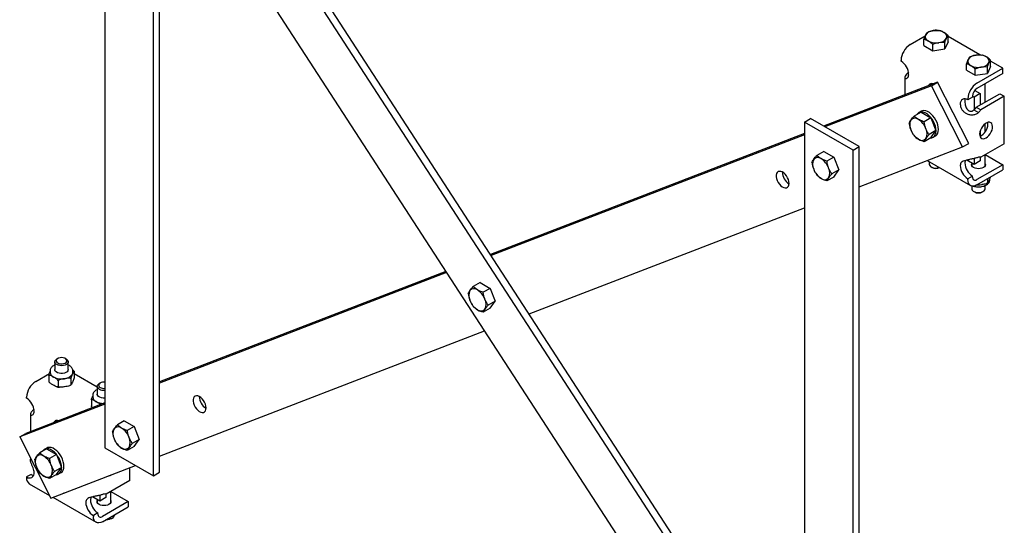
# Model space of a CAD drawing. Header units: inches. Extents: x -2 to 115, y -4 to 88.
# Tile 8 of 9: x 56 to 85, y 59 to 74. Entities that reach past the tile are written whole.
import ezdxf

# ---------------------------------------------------------------- set-up
doc = ezdxf.new("R2010")
doc.units = ezdxf.units.IN
doc.header["$MEASUREMENT"] = 0

msp = doc.modelspace()

# ---------------------------------------------------------------- linework, layer by layer
at = {"color": 7, "linetype": 'Continuous', "lineweight": 25}
for p, q in [((58.934, 82.517), (58.934, 61.286)), ((60.349, 60.47), (60.349, 81.7)), ((60.525, 60.572), (60.525, 81.802)), ((79.299, 52.839), (60.525, 81.742)), ((79.299, 52.464), (60.525, 81.368)), ((60.525, 79.242), (79.299, 50.339)), ((83.086, 73.427), (83.126, 73.45)), ((83.161, 73.43), (83.126, 73.45)), ((83.34, 73.381), (83.357, 73.371)), ((82.375, 73.016), (82.811, 73.268)), ((82.775, 72.987), (82.775, 73.17)), ((82.895, 73.124), (82.912, 73.114)), ((83.477, 73.096), (83.383, 72.893)), ((83.477, 73.096), (83.477, 73.279)), ((84.399, 72.715), (83.477, 73.247)), ((82.775, 72.987), (83.032, 72.839)), ((83.032, 72.839), (83.032, 73.022)), ((83.032, 72.839), (83.383, 72.893)), ((83.383, 72.893), (83.383, 73.076)), ((82.11, 72.531), (82.11, 72.557)), ((84.578, 72.666), (84.594, 72.657)), ((84.715, 72.381), (84.715, 72.564)), ((85.071, 72.327), (84.715, 72.533)), ((84.012, 72.273), (84.012, 72.456)), ((84.012, 72.273), (84.27, 72.125)), ((84.133, 72.409), (84.149, 72.4)), ((84.27, 72.125), (84.27, 72.307)), ((84.319, 71.894), (85.071, 72.327)), ((84.715, 72.381), (84.621, 72.179)), ((84.621, 72.179), (84.621, 72.362)), ((85.071, 72.174), (85.071, 72.327)), ((82.221, 72.064), (82.221, 71.553)), ((84.27, 72.125), (84.621, 72.179)), ((85.071, 72.174), (84.319, 71.74)), ((83.173, 71.92), (79.856, 70.643)), ((82.996, 71.817), (79.892, 70.622)), ((82.996, 71.817), (83.173, 71.92)), ((83.901, 70.04), (82.996, 71.817)), ((83.033, 71.876), (83.031, 71.865)), ((84.078, 70.142), (83.173, 71.92)), ((84.256, 71.685), (84.417, 71.592)), ((84.56, 71.344), (84.56, 71.88)), ((84.187, 71.485), (84.054, 71.409)), ((84.054, 71.409), (84.054, 71.434)), ((84.187, 71.521), (84.24, 71.49)), ((84.187, 71.511), (84.187, 71.485)), ((84.417, 71.592), (84.24, 71.49)), ((84.24, 71.49), (84.24, 71.123)), ((84.297, 71.192), (84.982, 71.587)), ((84.417, 71.592), (84.417, 71.261)), ((85.115, 71.511), (84.43, 71.115)), ((84.982, 71.587), (85.115, 71.511)), ((85.115, 70.133), (85.115, 71.511)), ((84.231, 71.114), (84.364, 71.038)), ((84.297, 71.192), (84.43, 71.115)), ((79.299, 70.76), (79.476, 70.862)), ((80.89, 70.046), (79.476, 70.862)), ((82.691, 71.053), (82.491, 70.937)), ((82.699, 71.078), (82.629, 71.038)), ((82.691, 71.053), (82.98, 70.885)), ((82.98, 70.885), (82.78, 70.77)), ((82.98, 70.885), (83.125, 70.512)), ((80.713, 69.944), (79.299, 70.76)), ((79.299, 70.76), (79.299, 49.53)), ((83.125, 70.512), (82.925, 70.397)), ((82.98, 70.307), (83.125, 70.512)), ((84.417, 70.516), (84.417, 70.359)), ((84.56, 70.478), (84.56, 70.717)), ((79.299, 70.428), (70.16, 66.909)), ((79.299, 70.394), (70.177, 66.882)), ((82.98, 70.307), (82.78, 70.191)), ((83.042, 70.322), (83.112, 70.362)), ((80.713, 69.944), (80.89, 70.046)), ((80.713, 48.714), (80.713, 69.944)), ((80.89, 48.816), (80.89, 70.046)), ((80.89, 68.881), (83.901, 70.04)), ((83.901, 70.04), (84.078, 70.142)), ((85.115, 70.133), (84.43, 69.737)), ((79.861, 69.909), (79.661, 69.793)), ((79.861, 69.909), (80.151, 69.741)), ((80.151, 69.741), (79.95, 69.626)), ((80.151, 69.741), (80.296, 69.368)), ((84.24, 69.531), (84.026, 69.654)), ((84.24, 69.703), (84.24, 69.531)), ((84.417, 69.74), (84.417, 69.633)), ((84.56, 69.491), (84.56, 69.813)), ((84.562, 69.814), (85.071, 69.52)), ((80.296, 69.368), (80.095, 69.253)), ((80.151, 69.163), (80.296, 69.368)), ((82.87, 69.643), (84.132, 68.915)), ((82.929, 69.609), (82.929, 69.538)), ((82.987, 69.457), (83.015, 69.441)), ((83.978, 69.642), (83.966, 69.571)), ((84.167, 69.573), (84.167, 69.491)), ((84.417, 69.633), (84.24, 69.531)), ((85.071, 69.52), (84.319, 69.087)), ((84.319, 68.934), (85.071, 69.367)), ((85.071, 69.52), (85.071, 69.367)), ((80.151, 69.163), (79.95, 69.047)), ((84.187, 69.189), (84.054, 69.112)), ((84.054, 69.112), (84.054, 69.087)), ((84.187, 69.163), (84.187, 69.189)), ((84.633, 69.006), (84.633, 69.115)), ((84.693, 69.083), (84.693, 69.106)), ((84.167, 68.901), (84.167, 68.823)), ((84.56, 68.823), (84.56, 68.917)), ((84.224, 68.743), (84.252, 68.727)), ((84.475, 68.727), (84.503, 68.743)), ((71.282, 65.182), (79.299, 68.268)), ((68.861, 66.409), (60.525, 63.2)), ((68.878, 66.382), (60.525, 63.166)), ((69.856, 66.09), (69.655, 65.975)), ((69.856, 66.09), (70.145, 65.923)), ((70.145, 65.923), (69.945, 65.807)), ((70.145, 65.923), (70.29, 65.55)), ((70.29, 65.55), (70.09, 65.434)), ((70.145, 65.344), (70.29, 65.55)), ((70.145, 65.344), (69.945, 65.229)), ((60.525, 61.04), (69.983, 64.682)), ((57.473, 63.785), (57.473, 63.557)), ((57.559, 63.881), (57.531, 63.865)), ((57.81, 63.865), (57.782, 63.881)), ((57.867, 63.557), (57.867, 63.785)), ((56.919, 63.215), (57.317, 63.445)), ((57.303, 63.39), (57.303, 63.215)), ((57.341, 63.525), (57.341, 63.478)), ((58, 63.478), (58, 63.525)), ((58.038, 63.504), (58.038, 63.329)), ((58.711, 63.048), (58.038, 63.437)), ((57.572, 63.234), (57.572, 63.059)), ((57.94, 63.291), (57.94, 63.116)), ((58.711, 63.07), (58.711, 62.843)), ((58.796, 63.167), (58.769, 63.151)), ((58.578, 62.811), (58.578, 62.763)), ((58.934, 62.553), (56.453, 61.598)), ((58.934, 62.587), (56.63, 61.7)), ((56.654, 62.73), (56.654, 62.756)), ((58.54, 62.675), (58.54, 62.5)), ((56.765, 62.263), (56.765, 61.752)), ((57.577, 62.075), (57.575, 62.064)), ((59.497, 62.068), (59.296, 61.952)), ((59.497, 62.068), (59.786, 61.901)), ((56.453, 61.598), (56.63, 61.7)), ((59.786, 61.901), (59.586, 61.785)), ((59.786, 61.901), (59.931, 61.528)), ((56.453, 61.598), (57.359, 59.821)), ((59.931, 61.528), (59.731, 61.412)), ((59.786, 61.322), (59.931, 61.528)), ((57.235, 61.252), (57.035, 61.136)), ((57.243, 61.277), (57.173, 61.237)), ((57.235, 61.252), (57.525, 61.085)), ((57.525, 61.085), (57.324, 60.969)), ((57.525, 61.085), (57.669, 60.712)), ((58.934, 61.286), (60.349, 60.47)), ((59.786, 61.322), (59.586, 61.206)), ((56.765, 60.987), (56.765, 60.953)), ((57.359, 59.821), (59.827, 60.771)), ((56.786, 60.51), (56.654, 60.434)), ((57.525, 60.506), (57.324, 60.39)), ((57.669, 60.712), (57.469, 60.596)), ((57.525, 60.506), (57.669, 60.712)), ((57.586, 60.521), (57.656, 60.561)), ((59.129, 60.498), (59.147, 60.51)), ((59.659, 60.332), (59.659, 60.707)), ((60.349, 60.47), (60.525, 60.572)), ((56.654, 60.434), (56.654, 60.408)), ((56.732, 60.237), (57.32, 59.897)), ((59.659, 60.332), (58.974, 59.936)), ((58.961, 59.939), (58.961, 59.832)), ((59.105, 59.691), (59.105, 60.012)), ((59.107, 60.013), (59.615, 59.72)), ((57.414, 59.842), (58.676, 59.114)), ((58.522, 59.841), (58.51, 59.771)), ((58.784, 59.73), (58.57, 59.853)), ((58.711, 59.772), (58.711, 59.691)), ((58.784, 59.902), (58.784, 59.73)), ((58.961, 59.832), (58.784, 59.73)), ((59.615, 59.72), (58.864, 59.286)), ((59.615, 59.72), (59.615, 59.566)), ((58.731, 59.388), (58.598, 59.311)), ((58.731, 59.362), (58.731, 59.388)), ((58.864, 59.133), (59.615, 59.566)), ((58.598, 59.311), (58.598, 59.286)), ((59.165, 59.307), (59.165, 59.235))]:
    msp.add_line(p, q, dxfattribs=at)
at = {"color": 7, "linetype": 'Continuous', "lineweight": 25, "flags": 128}
for points in [[(83.979, 71.437), (83.97, 71.405), (83.966, 71.358)], [(83.112, 70.362), (83.118, 70.365), (83.151, 70.395), (83.176, 70.436), (83.192, 70.487), (83.197, 70.546), (83.193, 70.611), (83.179, 70.68), (83.156, 70.75), (83.123, 70.818), (83.084, 70.884), (83.038, 70.944), (82.988, 70.996), (82.934, 71.039), (82.88, 71.07), (82.827, 71.09), (82.776, 71.097), (82.73, 71.091), (82.699, 71.078)], [(82.973, 70.302), (83.007, 70.307), (83.048, 70.325), (83.082, 70.355), (83.106, 70.396), (83.122, 70.447), (83.128, 70.506), (83.124, 70.571), (83.109, 70.639), (83.086, 70.709), (83.054, 70.778), (83.014, 70.844), (82.968, 70.904), (82.918, 70.956), (82.865, 70.999), (82.811, 71.03), (82.757, 71.05), (82.707, 71.057), (82.66, 71.051), (82.62, 71.032), (82.587, 71.001), (82.578, 70.987)], [(84.585, 70.299), (84.628, 70.33), (84.669, 70.37), (84.705, 70.419), (84.735, 70.473), (84.757, 70.529), (84.77, 70.585), (84.772, 70.636), (84.765, 70.682), (84.747, 70.718), (84.721, 70.743), (84.688, 70.756), (84.649, 70.757), (84.606, 70.744), (84.563, 70.718), (84.52, 70.682), (84.481, 70.637), (84.448, 70.586), (84.422, 70.53), (84.405, 70.474), (84.397, 70.42), (84.4, 70.371), (84.412, 70.33), (84.434, 70.299), (84.464, 70.28), (84.5, 70.273), (84.541, 70.28), (84.585, 70.299)], [(84.403, 70.355), (84.409, 70.356), (84.452, 70.375)], [(83.184, 69.764), (83.203, 69.769), (83.218, 69.777)], [(82.929, 69.538), (82.93, 69.526), (82.943, 69.496), (82.969, 69.469), (83.007, 69.447), (83.054, 69.432), (83.106, 69.425), (83.16, 69.426), (83.211, 69.435), (83.224, 69.439)], [(84.56, 69.549), (84.567, 69.52), (84.56, 69.49), (84.54, 69.462), (84.507, 69.437), (84.465, 69.419), (84.416, 69.407), (84.364, 69.403), (84.311, 69.407), (84.262, 69.419), (84.22, 69.437), (84.188, 69.462), (84.167, 69.49), (84.161, 69.52), (84.167, 69.549)], [(78.807, 69.142), (78.775, 69.195), (78.738, 69.242), (78.696, 69.281), (78.652, 69.309), (78.609, 69.325), (78.569, 69.328), (78.534, 69.319), (78.506, 69.296), (78.486, 69.263), (78.476, 69.22), (78.476, 69.17), (78.486, 69.115), (78.505, 69.058), (78.533, 69.004), (78.568, 68.953), (78.608, 68.91), (78.651, 68.876), (78.695, 68.854), (78.736, 68.844), (78.774, 68.847), (78.806, 68.863), (78.83, 68.892), (78.845, 68.93), (78.85, 68.977), (78.845, 69.03), (78.831, 69.086), (78.807, 69.142)], [(84.319, 68.934), (84.268, 68.91), (84.218, 68.898), (84.172, 68.9), (84.132, 68.915), (84.099, 68.942), (84.074, 68.981), (84.059, 69.03), (84.054, 69.087)], [(84.167, 68.823), (84.168, 68.812), (84.181, 68.782), (84.207, 68.755), (84.245, 68.733), (84.291, 68.717), (84.343, 68.71), (84.397, 68.711), (84.448, 68.721), (84.493, 68.738), (84.528, 68.761), (84.551, 68.789), (84.56, 68.819), (84.56, 68.823)], [(57.531, 63.704), (57.499, 63.729), (57.479, 63.758), (57.474, 63.789), (57.483, 63.819), (57.506, 63.847), (57.531, 63.865)], [(57.559, 63.753), (57.597, 63.737), (57.641, 63.728), (57.688, 63.727), (57.733, 63.734), (57.773, 63.748), (57.804, 63.769), (57.822, 63.793), (57.828, 63.82), (57.819, 63.847), (57.797, 63.871), (57.764, 63.89), (57.722, 63.903), (57.676, 63.908), (57.63, 63.905), (57.587, 63.894), (57.551, 63.876), (57.526, 63.853), (57.514, 63.827), (57.516, 63.8), (57.531, 63.774), (57.559, 63.753)], [(57.81, 63.865), (57.827, 63.853), (57.853, 63.827), (57.866, 63.796), (57.864, 63.766), (57.848, 63.736), (57.819, 63.71), (57.778, 63.69), (57.73, 63.677), (57.677, 63.671), (57.624, 63.674), (57.574, 63.686), (57.531, 63.704)], [(57.867, 63.557), (57.867, 63.554), (57.858, 63.523), (57.835, 63.495), (57.8, 63.472), (57.755, 63.455), (57.704, 63.445), (57.65, 63.444), (57.598, 63.452), (57.551, 63.467), (57.513, 63.489), (57.487, 63.516), (57.475, 63.546), (57.473, 63.557)], [(57.989, 63.428), (57.997, 63.453), (58, 63.478)], [(58.769, 62.99), (58.736, 63.015), (58.717, 63.044), (58.711, 63.074), (58.72, 63.105), (58.743, 63.133), (58.769, 63.151)], [(58.934, 63.192), (58.914, 63.193), (58.867, 63.19), (58.824, 63.18), (58.788, 63.162), (58.763, 63.139), (58.751, 63.113), (58.753, 63.086), (58.769, 63.06), (58.796, 63.038)], [(58.934, 62.73), (58.888, 62.73), (58.836, 62.737), (58.789, 62.752), (58.751, 62.774), (58.725, 62.801), (58.712, 62.831), (58.711, 62.843)], [(61.836, 62.608), (61.805, 62.661), (61.767, 62.708), (61.725, 62.747), (61.682, 62.775), (61.639, 62.791), (61.599, 62.794), (61.564, 62.785), (61.535, 62.763), (61.516, 62.729), (61.506, 62.686), (61.505, 62.636), (61.515, 62.581), (61.535, 62.525), (61.563, 62.47), (61.598, 62.419), (61.638, 62.376), (61.68, 62.343), (61.724, 62.32), (61.766, 62.31), (61.804, 62.313), (61.835, 62.33), (61.86, 62.358), (61.875, 62.396), (61.88, 62.443), (61.875, 62.496), (61.86, 62.552), (61.836, 62.608)], [(57.517, 60.501), (57.552, 60.506), (57.592, 60.524), (57.626, 60.554), (57.651, 60.595), (57.666, 60.646), (57.672, 60.705), (57.668, 60.77), (57.654, 60.839), (57.63, 60.908), (57.598, 60.977), (57.558, 61.043), (57.512, 61.103), (57.462, 61.155), (57.409, 61.198), (57.355, 61.229), (57.301, 61.249), (57.251, 61.256), (57.205, 61.25), (57.164, 61.231), (57.132, 61.2), (57.122, 61.186)], [(57.656, 60.561), (57.662, 60.564), (57.695, 60.594), (57.72, 60.636), (57.736, 60.686), (57.742, 60.745), (57.737, 60.81), (57.723, 60.879), (57.7, 60.949), (57.668, 61.018), (57.628, 61.083), (57.582, 61.143), (57.532, 61.195), (57.479, 61.238), (57.424, 61.27), (57.371, 61.289), (57.32, 61.296), (57.274, 61.29), (57.243, 61.277)], [(56.786, 60.51), (56.83, 60.49), (56.862, 60.482)], [(59.05, 60.472), (59.085, 60.479), (59.129, 60.498)], [(57.728, 59.963), (57.747, 59.968), (57.763, 59.977)], [(59.105, 59.748), (59.111, 59.72), (59.104, 59.689), (59.084, 59.661), (59.051, 59.637), (59.009, 59.618), (58.96, 59.606), (58.908, 59.602), (58.855, 59.606), (58.806, 59.618), (58.764, 59.637), (58.732, 59.661), (58.712, 59.689), (58.705, 59.72), (58.711, 59.748)], [(58.864, 59.133), (58.812, 59.109), (58.762, 59.097), (58.716, 59.099), (58.676, 59.114), (58.643, 59.142), (58.619, 59.18), (58.604, 59.229), (58.598, 59.286)]]:
    msp.add_lwpolyline(points, dxfattribs=at)
at = {"color": 7, "linetype": 'Continuous', "lineweight": 25}
for centre, radius, start, end in [((83.062, 73.136), 0.287, 93.4545, 146.5402), ((83.126, 72.94), 0.49, 64.0837, 99.6242), ((82.949, 73.248), 0.135, 159.7805, 246.7081), ((83.126, 73.555), 0.49, 244.0837, 279.6242), ((83.19, 73.359), 0.287, 273.4545, 326.5402), ((83.304, 73.247), 0.135, 339.7807, 66.7079), ((82.685, 72.531), 0.576, 122.6056, 177.3944), ((81.851, 72.127), 0.48, 2.6056, 57.3945), ((84.186, 72.533), 0.135, 159.7806, 246.7079), ((84.299, 72.422), 0.287, 93.4545, 146.5402), ((84.364, 72.226), 0.49, 64.0837, 99.6242), ((84.541, 72.533), 0.135, 339.7805, 66.7081), ((84.363, 72.84), 0.49, 244.0837, 279.6243), ((84.428, 72.644), 0.287, 273.4542, 326.5404), ((83.003, 71.778), 0.104, 64.3088, 157.806), ((84.63, 71.408), 0.576, 122.6056, 177.3944), ((84.475, 71.498), 0.288, 122.6056, 177.3944), ((83.968, 71.303), 0.136, 50.7967, 189.2137), ((83.895, 71.469), 0.489, 313.4824, 325.4685), ((84.027, 71.392), 0.489, 313.4824, 325.4685), ((82.685, 70.676), 0.324, 153.4367, 206.5633), ((82.514, 70.72), 0.156, 50.7522, 139.4668), ((82.319, 70.382), 0.544, 20.2273, 57.3619), ((82.906, 70.72), 0.544, 200.227, 237.362), ((82.541, 70.426), 0.324, 333.4367, 26.5633), ((84.253, 70.703), 0.384, 301.2833, 7.4483), ((82.712, 70.382), 0.156, 230.7519, 319.4675), ((79.856, 69.532), 0.324, 153.4363, 206.5637), ((79.685, 69.576), 0.156, 50.7516, 139.4674), ((79.49, 69.238), 0.544, 20.2272, 57.362), ((84.395, 69.606), 0.136, 75.0064, 103.2453), ((80.077, 69.576), 0.544, 200.227, 237.3622), ((79.711, 69.282), 0.324, 333.4367, 26.5633), ((83.126, 69.652), 0.239, 242.1158, 295.3576), ((84.313, 69.517), 0.48, 182.6055, 237.3945), ((84.446, 69.593), 0.48, 182.6055, 237.3945), ((79.051, 69.311), 0.399, 180.2202, 239.7744), ((79.882, 69.238), 0.156, 230.7519, 319.4671), ((84.268, 69.15), 0.0819, 170.7865, 309.2028), ((84.364, 68.936), 0.237, 241.9379, 298.062), ((69.85, 65.714), 0.324, 153.4365, 206.5635), ((69.679, 65.757), 0.156, 50.7518, 139.4672), ((69.484, 65.42), 0.544, 20.2271, 57.362), ((70.071, 65.757), 0.544, 200.2271, 237.362), ((69.705, 65.463), 0.324, 333.4363, 26.5637), ((69.876, 65.42), 0.156, 230.7519, 319.4672), ((57.506, 63.495), 0.167, 185.8444, 245.4758), ((57.67, 63.793), 0.506, 242.6428, 279.7713), ((57.738, 63.594), 0.301, 273.4333, 326.5614), ((57.23, 62.73), 0.576, 122.6056, 177.3944), ((58.906, 63.256), 0.299, 242.6011, 275.3738), ((58.907, 63.254), 0.242, 242.7614, 276.4183), ((62.081, 62.777), 0.399, 180.2203, 239.7743), ((56.395, 62.326), 0.48, 2.6054, 57.3945), ((58.744, 62.78), 0.167, 185.8446, 245.4755), ((58.897, 63.045), 0.471, 241.8802, 270.0143), ((57.547, 61.977), 0.104, 64.3104, 157.8049), ((59.491, 61.692), 0.324, 153.4359, 206.5641), ((59.32, 61.735), 0.156, 50.7519, 139.4671), ((59.125, 61.398), 0.544, 20.2272, 57.362), ((59.712, 61.735), 0.544, 200.2272, 237.362), ((59.346, 61.441), 0.324, 333.4367, 26.5633), ((57.058, 60.919), 0.156, 50.7524, 139.467), ((59.517, 61.397), 0.156, 230.7519, 319.4671), ((57.229, 60.875), 0.324, 153.4372, 206.5628), ((56.864, 60.581), 0.544, 20.2268, 57.3622), ((57.085, 60.625), 0.324, 333.4361, 26.5639), ((56.74, 60.54), 0.136, 230.7967, 9.214), ((57.451, 60.919), 0.544, 200.2275, 237.3617), ((57.256, 60.581), 0.156, 230.7517, 319.4673), ((56.84, 60.389), 0.187, 174.1372, 234.5505), ((58.939, 59.805), 0.136, 75.0064, 103.2453), ((58.857, 59.716), 0.48, 182.6058, 237.3942), ((58.99, 59.792), 0.48, 182.6058, 237.3942), ((58.812, 59.349), 0.0819, 170.7862, 309.203)]:
    msp.add_arc(centre, radius, start, end, dxfattribs=at)
for points, knots in [([(82.869, 73.373), (82.898, 73.384), (82.955, 73.406), (83.015, 73.417), (83.045, 73.423)], [0, 0, 0, 0, 0.495461, 1, 1, 1, 1]), ([(83.045, 73.423), (83.049, 73.424), (83.08, 73.428), (83.14, 73.432), (83.193, 73.429), (83.22, 73.427)], [0, 0, 0, 0, 0.070856, 0.531185, 1, 1, 1, 1]), ([(83.34, 73.381), (83.331, 73.386), (83.29, 73.407), (83.25, 73.419), (83.22, 73.427)], [0, 0, 0, 0, 0.236478, 1, 1, 1, 1]), ([(82.822, 73.294), (82.821, 73.292), (82.812, 73.274), (82.797, 73.234), (82.782, 73.192), (82.775, 73.17)], [0, 0, 0, 0, 0.070856, 0.531185, 1, 1, 1, 1]), ([(82.895, 73.124), (82.886, 73.129), (82.845, 73.15), (82.805, 73.162), (82.775, 73.17)], [0, 0, 0, 0, 0.236478, 1, 1, 1, 1]), ([(82.869, 73.373), (82.862, 73.363), (82.846, 73.343), (82.83, 73.311), (82.822, 73.294)], [0, 0, 0, 0, 0.495461, 1, 1, 1, 1]), ([(83.032, 73.022), (83.027, 73.027), (82.988, 73.062), (82.947, 73.09), (82.912, 73.114)], [0, 0, 0, 0, 0.140528, 1, 1, 1, 1]), ([(83.477, 73.279), (83.472, 73.284), (83.433, 73.319), (83.392, 73.347), (83.357, 73.371)], [0, 0, 0, 0, 0.140528, 1, 1, 1, 1]), ([(83.383, 73.076), (83.391, 73.099), (83.406, 73.145), (83.422, 73.182), (83.43, 73.2)], [0, 0, 0, 0, 0.495463, 1, 1, 1, 1]), ([(83.43, 73.2), (83.431, 73.203), (83.44, 73.221), (83.456, 73.25), (83.47, 73.269), (83.477, 73.279)], [0, 0, 0, 0, 0.070855, 0.531187, 1, 1, 1, 1]), ([(83.208, 73.072), (83.204, 73.071), (83.172, 73.066), (83.113, 73.052), (83.059, 73.032), (83.032, 73.022)], [0, 0, 0, 0, 0.070856, 0.531186, 1, 1, 1, 1]), ([(83.383, 73.076), (83.355, 73.078), (83.297, 73.082), (83.238, 73.075), (83.208, 73.072)], [0, 0, 0, 0, 0.495463, 1, 1, 1, 1]), ([(84.06, 72.58), (84.058, 72.578), (84.05, 72.559), (84.034, 72.52), (84.02, 72.477), (84.012, 72.456)], [0, 0, 0, 0, 0.070856, 0.531186, 1, 1, 1, 1]), ([(84.107, 72.658), (84.099, 72.648), (84.084, 72.628), (84.068, 72.596), (84.06, 72.58)], [0, 0, 0, 0, 0.495463, 1, 1, 1, 1]), ([(84.107, 72.658), (84.135, 72.669), (84.193, 72.691), (84.252, 72.703), (84.282, 72.709)], [0, 0, 0, 0, 0.495463, 1, 1, 1, 1]), ([(84.282, 72.709), (84.286, 72.709), (84.318, 72.714), (84.377, 72.718), (84.43, 72.715), (84.457, 72.713)], [0, 0, 0, 0, 0.070855, 0.531187, 1, 1, 1, 1]), ([(84.578, 72.666), (84.568, 72.671), (84.527, 72.693), (84.488, 72.704), (84.457, 72.713)], [0, 0, 0, 0, 0.236479, 1, 1, 1, 1]), ([(84.715, 72.564), (84.709, 72.569), (84.67, 72.605), (84.629, 72.633), (84.594, 72.657)], [0, 0, 0, 0, 0.140527, 1, 1, 1, 1]), ([(84.668, 72.486), (84.669, 72.488), (84.677, 72.506), (84.693, 72.536), (84.708, 72.555), (84.715, 72.564)], [0, 0, 0, 0, 0.070856, 0.531185, 1, 1, 1, 1]), ([(84.133, 72.409), (84.123, 72.414), (84.082, 72.436), (84.043, 72.447), (84.012, 72.456)], [0, 0, 0, 0, 0.236479, 1, 1, 1, 1]), ([(84.27, 72.307), (84.264, 72.312), (84.225, 72.348), (84.184, 72.376), (84.149, 72.4)], [0, 0, 0, 0, 0.140527, 1, 1, 1, 1]), ([(84.445, 72.357), (84.441, 72.357), (84.41, 72.352), (84.35, 72.337), (84.297, 72.317), (84.27, 72.307)], [0, 0, 0, 0, 0.070856, 0.531185, 1, 1, 1, 1]), ([(84.621, 72.362), (84.592, 72.364), (84.535, 72.368), (84.475, 72.361), (84.445, 72.357)], [0, 0, 0, 0, 0.495461, 1, 1, 1, 1]), ([(84.621, 72.362), (84.628, 72.385), (84.644, 72.431), (84.66, 72.467), (84.668, 72.486)], [0, 0, 0, 0, 0.495461, 1, 1, 1, 1]), ([(82.331, 72.211), (82.308, 72.191), (82.263, 72.151), (82.226, 72.097), (82.217, 72.054), (82.233, 72.03), (82.265, 72.029), (82.298, 72.05), (82.325, 72.09), (82.329, 72.129), (82.331, 72.149)], [0, 0, 0, 0, 0.141383, 0.283966, 0.423768, 0.557171, 0.681485, 0.795583, 0.900543, 1, 1, 1, 1]), ([(83.833, 71.281), (83.835, 71.26), (83.839, 71.216), (83.868, 71.144), (83.918, 71.075), (83.99, 71.016), (84.082, 70.978), (84.183, 70.967), (84.284, 70.985), (84.337, 71.02), (84.364, 71.038)], [0, 0, 0, 0, 0.099457, 0.204417, 0.318515, 0.442829, 0.576232, 0.716034, 0.858617, 1, 1, 1, 1]), ([(83.966, 71.358), (83.969, 71.316), (83.973, 71.256), (84.006, 71.174), (84.041, 71.124), (84.087, 71.088), (84.131, 71.076), (84.166, 71.077), (84.19, 71.084), (84.212, 71.096), (84.225, 71.108), (84.231, 71.114)], [0, 0, 0, 0, 0.2899887, 0.4267143, 0.5543929, 0.6726302, 0.7832397, 0.837175, 0.8908449, 0.9448176, 1, 1, 1, 1]), ([(82.346, 70.731), (82.351, 70.744), (82.362, 70.771), (82.385, 70.804), (82.396, 70.821)], [0, 0, 0, 0, 0.495456, 1, 1, 1, 1]), ([(82.396, 70.821), (82.398, 70.823), (82.411, 70.842), (82.44, 70.88), (82.474, 70.918), (82.491, 70.937)], [0, 0, 0, 0, 0.070086, 0.530783, 1, 1, 1, 1]), ([(82.613, 70.84), (82.576, 70.865), (82.531, 70.895), (82.497, 70.93), (82.491, 70.937)], [0, 0, 0, 0, 0.810173, 1, 1, 1, 1]), ([(82.78, 70.77), (82.733, 70.786), (82.674, 70.807), (82.624, 70.834), (82.613, 70.84)], [0, 0, 0, 0, 0.7847386, 1, 1, 1, 1]), ([(82.346, 70.731), (82.351, 70.697), (82.362, 70.629), (82.385, 70.564), (82.396, 70.532)], [0, 0, 0, 0, 0.495456, 1, 1, 1, 1]), ([(82.396, 70.532), (82.398, 70.527), (82.411, 70.494), (82.44, 70.433), (82.474, 70.383), (82.491, 70.358)], [0, 0, 0, 0, 0.07009, 0.530785, 1, 1, 1, 1]), ([(82.83, 70.57), (82.828, 70.575), (82.816, 70.608), (82.796, 70.674), (82.785, 70.738), (82.78, 70.77)], [0, 0, 0, 0, 0.070086, 0.53078, 1, 1, 1, 1]), ([(82.925, 70.397), (82.907, 70.423), (82.87, 70.477), (82.844, 70.539), (82.83, 70.57)], [0, 0, 0, 0, 0.495458, 1, 1, 1, 1]), ([(82.613, 70.262), (82.576, 70.286), (82.531, 70.317), (82.497, 70.351), (82.491, 70.358)], [0, 0, 0, 0, 0.810173, 1, 1, 1, 1]), ([(82.78, 70.191), (82.733, 70.207), (82.674, 70.228), (82.624, 70.256), (82.613, 70.262)], [0, 0, 0, 0, 0.7847386, 1, 1, 1, 1]), ([(82.83, 70.281), (82.828, 70.278), (82.816, 70.26), (82.796, 70.228), (82.785, 70.203), (82.78, 70.191)], [0, 0, 0, 0, 0.07009, 0.530783, 1, 1, 1, 1]), ([(82.925, 70.397), (82.907, 70.376), (82.87, 70.335), (82.844, 70.299), (82.83, 70.281)], [0, 0, 0, 0, 0.495458, 1, 1, 1, 1]), ([(79.516, 69.587), (79.522, 69.6), (79.533, 69.627), (79.555, 69.66), (79.566, 69.677)], [0, 0, 0, 0, 0.495457, 1, 1, 1, 1]), ([(79.566, 69.677), (79.568, 69.679), (79.581, 69.698), (79.611, 69.736), (79.644, 69.774), (79.661, 69.793)], [0, 0, 0, 0, 0.070091, 0.530786, 1, 1, 1, 1]), ([(79.783, 69.696), (79.747, 69.721), (79.701, 69.751), (79.667, 69.786), (79.661, 69.793)], [0, 0, 0, 0, 0.81017, 1, 1, 1, 1]), ([(79.95, 69.626), (79.904, 69.642), (79.844, 69.663), (79.794, 69.69), (79.783, 69.696)], [0, 0, 0, 0, 0.784739, 1, 1, 1, 1]), ([(84.364, 69.738), (84.337, 69.73), (84.284, 69.713), (84.183, 69.688), (84.082, 69.667), (83.99, 69.648), (83.918, 69.625), (83.868, 69.595), (83.839, 69.553), (83.835, 69.514), (83.833, 69.495)], [0, 0, 0, 0, 0.141383, 0.283967, 0.423768, 0.557171, 0.681485, 0.795583, 0.900545, 1, 1, 1, 1]), ([(79.516, 69.587), (79.522, 69.553), (79.533, 69.485), (79.555, 69.42), (79.566, 69.388)], [0, 0, 0, 0, 0.495457, 1, 1, 1, 1]), ([(79.566, 69.388), (79.568, 69.383), (79.581, 69.35), (79.611, 69.289), (79.644, 69.239), (79.661, 69.214)], [0, 0, 0, 0, 0.070091, 0.530786, 1, 1, 1, 1]), ([(80, 69.426), (79.999, 69.431), (79.986, 69.464), (79.966, 69.53), (79.956, 69.594), (79.95, 69.626)], [0, 0, 0, 0, 0.0700935, 0.530788, 1, 1, 1, 1]), ([(80.095, 69.253), (80.077, 69.279), (80.041, 69.333), (80.014, 69.395), (80, 69.426)], [0, 0, 0, 0, 0.495459, 1, 1, 1, 1]), ([(79.783, 69.117), (79.747, 69.142), (79.701, 69.173), (79.667, 69.207), (79.661, 69.214)], [0, 0, 0, 0, 0.81017, 1, 1, 1, 1]), ([(79.95, 69.047), (79.904, 69.063), (79.844, 69.084), (79.794, 69.112), (79.783, 69.117)], [0, 0, 0, 0, 0.784739, 1, 1, 1, 1]), ([(80, 69.137), (79.999, 69.134), (79.986, 69.116), (79.966, 69.084), (79.956, 69.059), (79.95, 69.047)], [0, 0, 0, 0, 0.0700935, 0.530788, 1, 1, 1, 1]), ([(80.095, 69.253), (80.077, 69.232), (80.041, 69.191), (80.014, 69.155), (80, 69.137)], [0, 0, 0, 0, 0.495459, 1, 1, 1, 1]), ([(84.206, 68.901), (84.208, 68.9), (84.229, 68.891), (84.274, 68.883), (84.337, 68.875), (84.401, 68.876), (84.464, 68.884), (84.524, 68.9), (84.578, 68.922), (84.624, 68.952), (84.659, 68.986), (84.683, 69.025), (84.694, 69.06), (84.692, 69.083), (84.692, 69.09)], [0, 0, 0, 0, 0.015355, 0.109848, 0.204065, 0.298167, 0.3924, 0.486971, 0.582177, 0.678236, 0.774865, 0.86013, 0.951531, 1, 1, 1, 1]), ([(84.633, 69.006), (84.634, 69.004), (84.636, 69), (84.646, 69.008), (84.662, 69.037), (84.675, 69.066), (84.682, 69.081)], [0, 0, 0, 0, 0.090008, 0.224488, 0.591126, 1, 1, 1, 1]), ([(84.682, 69.081), (84.684, 69.085), (84.691, 69.101), (84.703, 69.125), (84.713, 69.152), (84.717, 69.163)], [0, 0, 0, 0, 0.147793, 0.636774, 1, 1, 1, 1]), ([(84.32, 68.934), (84.337, 68.934), (84.379, 68.934), (84.423, 68.942), (84.449, 68.947)], [0, 0, 0, 0, 0.389231, 1, 1, 1, 1]), ([(84.449, 68.947), (84.455, 68.948), (84.483, 68.952), (84.532, 68.959), (84.582, 68.971), (84.614, 68.988), (84.627, 68.998), (84.631, 69.004), (84.633, 69.006)], [0, 0, 0, 0, 0.099458, 0.428506, 0.757341, 0.873679, 0.960845, 1, 1, 1, 1]), ([(84.601, 68.982), (84.604, 68.983), (84.619, 68.989), (84.631, 68.998), (84.64, 69.005)], [0, 0, 0, 0, 0.230887, 1, 1, 1, 1]), ([(69.561, 65.859), (69.562, 65.861), (69.576, 65.88), (69.605, 65.917), (69.639, 65.955), (69.655, 65.975)], [0, 0, 0, 0, 0.070091, 0.530785, 1, 1, 1, 1]), ([(69.778, 65.878), (69.741, 65.903), (69.696, 65.933), (69.662, 65.968), (69.655, 65.975)], [0, 0, 0, 0, 0.8101714, 1, 1, 1, 1]), ([(69.511, 65.769), (69.516, 65.782), (69.527, 65.808), (69.55, 65.842), (69.561, 65.859)], [0, 0, 0, 0, 0.495458, 1, 1, 1, 1]), ([(69.511, 65.769), (69.516, 65.735), (69.527, 65.666), (69.55, 65.602), (69.561, 65.569)], [0, 0, 0, 0, 0.495458, 1, 1, 1, 1]), ([(69.945, 65.807), (69.898, 65.824), (69.839, 65.844), (69.789, 65.872), (69.778, 65.878)], [0, 0, 0, 0, 0.784739, 1, 1, 1, 1]), ([(69.995, 65.608), (69.993, 65.613), (69.98, 65.646), (69.961, 65.712), (69.95, 65.775), (69.945, 65.807)], [0, 0, 0, 0, 0.07009, 0.530784, 1, 1, 1, 1]), ([(69.561, 65.569), (69.562, 65.565), (69.576, 65.531), (69.605, 65.471), (69.639, 65.421), (69.655, 65.396)], [0, 0, 0, 0, 0.070091, 0.530785, 1, 1, 1, 1]), ([(69.778, 65.299), (69.741, 65.324), (69.696, 65.354), (69.662, 65.389), (69.655, 65.396)], [0, 0, 0, 0, 0.8101714, 1, 1, 1, 1]), ([(70.09, 65.434), (70.072, 65.461), (70.035, 65.515), (70.008, 65.577), (69.995, 65.608)], [0, 0, 0, 0, 0.495458, 1, 1, 1, 1]), ([(70.09, 65.434), (70.072, 65.414), (70.035, 65.373), (70.008, 65.337), (69.995, 65.319)], [0, 0, 0, 0, 0.495458, 1, 1, 1, 1]), ([(69.945, 65.229), (69.898, 65.245), (69.839, 65.266), (69.789, 65.293), (69.778, 65.299)], [0, 0, 0, 0, 0.784739, 1, 1, 1, 1]), ([(69.995, 65.319), (69.993, 65.316), (69.98, 65.298), (69.961, 65.266), (69.95, 65.241), (69.945, 65.229)], [0, 0, 0, 0, 0.07009, 0.530784, 1, 1, 1, 1]), ([(57.473, 63.691), (57.468, 63.689), (57.445, 63.68), (57.41, 63.656), (57.375, 63.622), (57.351, 63.583), (57.34, 63.55), (57.342, 63.53), (57.342, 63.524)], [0, 0, 0, 0, 0.064912, 0.287242, 0.510888, 0.708236, 0.919783, 1, 1, 1, 1]), ([(57.999, 63.521), (57.999, 63.532), (57.999, 63.558), (57.983, 63.595), (57.958, 63.631), (57.921, 63.663), (57.89, 63.683), (57.869, 63.691), (57.867, 63.692)], [0, 0, 0, 0, 0.164929, 0.359063, 0.556115, 0.761158, 0.973261, 1, 1, 1, 1]), ([(57.303, 63.39), (57.304, 63.396), (57.306, 63.411), (57.316, 63.445), (57.328, 63.474), (57.337, 63.495), (57.341, 63.502)], [0, 0, 0, 0, 0.11497, 0.286735, 0.755029, 1, 1, 1, 1]), ([(57.437, 63.343), (57.412, 63.358), (57.374, 63.38), (57.33, 63.397), (57.311, 63.397), (57.304, 63.392), (57.303, 63.39), (57.303, 63.39)], [0, 0, 0, 0, 0.532587, 0.800577, 0.935246, 0.994216, 1, 1, 1, 1]), ([(57.572, 63.234), (57.57, 63.238), (57.565, 63.248), (57.55, 63.268), (57.506, 63.305), (57.467, 63.327), (57.437, 63.343)], [0, 0, 0, 0, 0.0588614, 0.1656941, 0.3746496, 1, 1, 1, 1]), ([(57.989, 63.428), (57.987, 63.425), (57.98, 63.409), (57.967, 63.381), (57.953, 63.347), (57.945, 63.318), (57.941, 63.302), (57.94, 63.294), (57.94, 63.291)], [0, 0, 0, 0, 0.099455, 0.428505, 0.75734, 0.873678, 0.960843, 1, 1, 1, 1]), ([(58.038, 63.504), (58.037, 63.505), (58.035, 63.509), (58.025, 63.502), (58.009, 63.473), (57.996, 63.444), (57.989, 63.428)], [0, 0, 0, 0, 0.090008, 0.224486, 0.591128, 1, 1, 1, 1]), ([(57.997, 63.551), (58.003, 63.547), (58.016, 63.537), (58.03, 63.52), (58.036, 63.508), (58.038, 63.504), (58.038, 63.504)], [0, 0, 0, 0, 0.406359, 0.807227, 0.982765, 1, 1, 1, 1]), ([(57.437, 63.106), (57.412, 63.12), (57.374, 63.141), (57.33, 63.175), (57.311, 63.199), (57.304, 63.211), (57.303, 63.214), (57.303, 63.215)], [0, 0, 0, 0, 0.532587, 0.800578, 0.935246, 0.994221, 1, 1, 1, 1]), ([(57.572, 63.059), (57.57, 63.058), (57.565, 63.053), (57.55, 63.052), (57.506, 63.064), (57.467, 63.088), (57.437, 63.106)], [0, 0, 0, 0, 0.058861, 0.165694, 0.374649, 1, 1, 1, 1]), ([(57.54, 63.056), (57.547, 63.054), (57.571, 63.047), (57.598, 63.045), (57.617, 63.043)], [0, 0, 0, 0, 0.282693, 1, 1, 1, 1]), ([(57.756, 63.294), (57.749, 63.293), (57.722, 63.289), (57.673, 63.281), (57.623, 63.269), (57.591, 63.253), (57.578, 63.243), (57.573, 63.236), (57.572, 63.234)], [0, 0, 0, 0, 0.099456, 0.428507, 0.757342, 0.873681, 0.960846, 1, 1, 1, 1]), ([(57.756, 63.057), (57.749, 63.056), (57.722, 63.052), (57.673, 63.044), (57.623, 63.041), (57.591, 63.047), (57.578, 63.053), (57.573, 63.058), (57.572, 63.059)], [0, 0, 0, 0, 0.099456, 0.428508, 0.757344, 0.873685, 0.960851, 1, 1, 1, 1]), ([(57.94, 63.291), (57.936, 63.295), (57.927, 63.303), (57.891, 63.31), (57.832, 63.306), (57.782, 63.298), (57.756, 63.294)], [0, 0, 0, 0, 0.090012, 0.224489, 0.591124, 1, 1, 1, 1]), ([(57.94, 63.116), (57.936, 63.112), (57.927, 63.101), (57.891, 63.082), (57.832, 63.068), (57.782, 63.061), (57.756, 63.057)], [0, 0, 0, 0, 0.090012, 0.224489, 0.591123, 1, 1, 1, 1]), ([(57.908, 63.092), (57.911, 63.094), (57.926, 63.1), (57.937, 63.108), (57.946, 63.115)], [0, 0, 0, 0, 0.22872, 1, 1, 1, 1]), ([(57.989, 63.191), (57.987, 63.188), (57.98, 63.172), (57.967, 63.144), (57.953, 63.119), (57.945, 63.112), (57.941, 63.112), (57.94, 63.115), (57.94, 63.116)], [0, 0, 0, 0, 0.099456, 0.428507, 0.757341, 0.873682, 0.960848, 1, 1, 1, 1]), ([(58.038, 63.329), (58.037, 63.323), (58.035, 63.308), (58.025, 63.274), (58.009, 63.235), (57.996, 63.207), (57.989, 63.191)], [0, 0, 0, 0, 0.090008, 0.224486, 0.591127, 1, 1, 1, 1]), ([(58.54, 62.675), (58.541, 62.681), (58.544, 62.696), (58.553, 62.73), (58.565, 62.76), (58.575, 62.781), (58.578, 62.788)], [0, 0, 0, 0, 0.114965, 0.286736, 0.755029, 1, 1, 1, 1]), ([(58.711, 62.977), (58.706, 62.975), (58.682, 62.965), (58.648, 62.942), (58.612, 62.908), (58.589, 62.869), (58.578, 62.836), (58.579, 62.815), (58.58, 62.81)], [0, 0, 0, 0, 0.0649132, 0.2872436, 0.5108918, 0.7082365, 0.919789, 1, 1, 1, 1]), ([(58.675, 62.629), (58.65, 62.644), (58.612, 62.666), (58.568, 62.683), (58.548, 62.682), (58.542, 62.678), (58.54, 62.676), (58.54, 62.675)], [0, 0, 0, 0, 0.532587, 0.800577, 0.935246, 0.994216, 1, 1, 1, 1]), ([(58.582, 62.452), (58.575, 62.457), (58.562, 62.467), (58.548, 62.484), (58.542, 62.496), (58.54, 62.5), (58.54, 62.5)], [0, 0, 0, 0, 0.417935, 0.8109991, 0.9831329, 1, 1, 1, 1]), ([(58.8, 62.536), (58.797, 62.54), (58.786, 62.555), (58.743, 62.59), (58.704, 62.612), (58.675, 62.629)], [0, 0, 0, 0, 0.081152, 0.311282, 1, 1, 1, 1]), ([(56.875, 62.41), (56.852, 62.39), (56.807, 62.35), (56.77, 62.296), (56.761, 62.253), (56.778, 62.229), (56.809, 62.228), (56.843, 62.249), (56.869, 62.289), (56.873, 62.329), (56.875, 62.348)], [0, 0, 0, 0, 0.141383, 0.283967, 0.423769, 0.557172, 0.681485, 0.795583, 0.900545, 1, 1, 1, 1]), ([(59.202, 61.836), (59.203, 61.839), (59.217, 61.857), (59.246, 61.895), (59.279, 61.933), (59.296, 61.952)], [0, 0, 0, 0, 0.0700908, 0.5307866, 1, 1, 1, 1]), ([(59.419, 61.856), (59.382, 61.88), (59.337, 61.911), (59.303, 61.946), (59.296, 61.952)], [0, 0, 0, 0, 0.810168, 1, 1, 1, 1]), ([(59.152, 61.746), (59.157, 61.759), (59.168, 61.786), (59.19, 61.819), (59.202, 61.836)], [0, 0, 0, 0, 0.495458, 1, 1, 1, 1]), ([(59.152, 61.746), (59.157, 61.712), (59.168, 61.644), (59.19, 61.579), (59.202, 61.547)], [0, 0, 0, 0, 0.495458, 1, 1, 1, 1]), ([(59.586, 61.785), (59.539, 61.801), (59.479, 61.822), (59.429, 61.85), (59.419, 61.856)], [0, 0, 0, 0, 0.784739, 1, 1, 1, 1]), ([(59.636, 61.586), (59.634, 61.59), (59.621, 61.624), (59.602, 61.69), (59.591, 61.753), (59.586, 61.785)], [0, 0, 0, 0, 0.0700935, 0.530788, 1, 1, 1, 1]), ([(59.202, 61.547), (59.203, 61.542), (59.217, 61.509), (59.246, 61.449), (59.279, 61.399), (59.296, 61.373)], [0, 0, 0, 0, 0.0700908, 0.5307866, 1, 1, 1, 1]), ([(59.419, 61.277), (59.382, 61.301), (59.337, 61.332), (59.303, 61.367), (59.296, 61.373)], [0, 0, 0, 0, 0.810168, 1, 1, 1, 1]), ([(59.731, 61.412), (59.713, 61.439), (59.676, 61.493), (59.649, 61.554), (59.636, 61.586)], [0, 0, 0, 0, 0.495459, 1, 1, 1, 1]), ([(59.731, 61.412), (59.713, 61.392), (59.676, 61.351), (59.649, 61.314), (59.636, 61.296)], [0, 0, 0, 0, 0.495459, 1, 1, 1, 1]), ([(56.94, 61.02), (56.942, 61.023), (56.955, 61.041), (56.984, 61.079), (57.018, 61.117), (57.035, 61.136)], [0, 0, 0, 0, 0.0700901, 0.5307812, 1, 1, 1, 1]), ([(57.157, 61.04), (57.12, 61.064), (57.075, 61.095), (57.041, 61.129), (57.035, 61.136)], [0, 0, 0, 0, 0.810171, 1, 1, 1, 1]), ([(59.586, 61.206), (59.539, 61.222), (59.479, 61.243), (59.429, 61.271), (59.419, 61.277)], [0, 0, 0, 0, 0.784739, 1, 1, 1, 1]), ([(59.636, 61.296), (59.634, 61.294), (59.621, 61.275), (59.602, 61.243), (59.591, 61.219), (59.586, 61.206)], [0, 0, 0, 0, 0.0700935, 0.530788, 1, 1, 1, 1]), ([(56.875, 60.562), (56.873, 60.583), (56.869, 60.626), (56.843, 60.7), (56.809, 60.779), (56.779, 60.86), (56.762, 60.921), (56.766, 60.948), (56.767, 60.952)], [0, 0, 0, 0, 0.165791, 0.340754, 0.530952, 0.738178, 0.960555, 1, 1, 1, 1]), ([(56.89, 60.93), (56.896, 60.943), (56.907, 60.97), (56.929, 61.003), (56.94, 61.02)], [0, 0, 0, 0, 0.495456, 1, 1, 1, 1]), ([(56.89, 60.93), (56.896, 60.896), (56.907, 60.828), (56.929, 60.763), (56.94, 60.731)], [0, 0, 0, 0, 0.495456, 1, 1, 1, 1]), ([(57.324, 60.969), (57.277, 60.985), (57.218, 61.006), (57.168, 61.034), (57.157, 61.04)], [0, 0, 0, 0, 0.784734, 1, 1, 1, 1]), ([(57.374, 60.769), (57.372, 60.774), (57.36, 60.808), (57.34, 60.873), (57.33, 60.937), (57.324, 60.969)], [0, 0, 0, 0, 0.070091, 0.530784, 1, 1, 1, 1]), ([(57.469, 60.596), (57.451, 60.623), (57.415, 60.676), (57.388, 60.738), (57.374, 60.769)], [0, 0, 0, 0, 0.495456, 1, 1, 1, 1]), ([(56.94, 60.731), (56.942, 60.726), (56.955, 60.693), (56.984, 60.633), (57.018, 60.582), (57.035, 60.557)], [0, 0, 0, 0, 0.070086, 0.530779, 1, 1, 1, 1]), ([(57.157, 60.461), (57.12, 60.485), (57.075, 60.516), (57.041, 60.55), (57.035, 60.557)], [0, 0, 0, 0, 0.810171, 1, 1, 1, 1]), ([(57.374, 60.48), (57.372, 60.478), (57.36, 60.459), (57.34, 60.427), (57.33, 60.402), (57.324, 60.39)], [0, 0, 0, 0, 0.070086, 0.530782, 1, 1, 1, 1]), ([(57.469, 60.596), (57.451, 60.576), (57.415, 60.535), (57.388, 60.498), (57.374, 60.48)], [0, 0, 0, 0, 0.495456, 1, 1, 1, 1]), ([(57.324, 60.39), (57.277, 60.406), (57.218, 60.427), (57.168, 60.455), (57.157, 60.461)], [0, 0, 0, 0, 0.784734, 1, 1, 1, 1]), ([(58.908, 59.937), (58.881, 59.929), (58.828, 59.912), (58.728, 59.887), (58.626, 59.866), (58.534, 59.847), (58.462, 59.825), (58.412, 59.794), (58.383, 59.752), (58.379, 59.713), (58.377, 59.694)], [0, 0, 0, 0, 0.141383, 0.283967, 0.423767, 0.55717, 0.681486, 0.795582, 0.900543, 1, 1, 1, 1]), ([(59.212, 59.314), (59.213, 59.316), (59.217, 59.324), (59.221, 59.334), (59.223, 59.34)], [0, 0, 0, 0, 0.300456, 1, 1, 1, 1]), ([(58.989, 59.185), (58.985, 59.184), (58.971, 59.182), (58.957, 59.182), (58.948, 59.181)], [0, 0, 0, 0, 0.300459, 1, 1, 1, 1]), ([(59.165, 59.235), (59.136, 59.224), (59.079, 59.203), (59.019, 59.191), (58.989, 59.185)], [0, 0, 0, 0, 0.495463, 1, 1, 1, 1]), ([(59.165, 59.235), (59.172, 59.245), (59.188, 59.265), (59.204, 59.297), (59.212, 59.314)], [0, 0, 0, 0, 0.495463, 1, 1, 1, 1])]:
    msp.add_open_spline(points, degree=3, knots=knots, dxfattribs=at)

doc.saveas('drawing.dxf')
